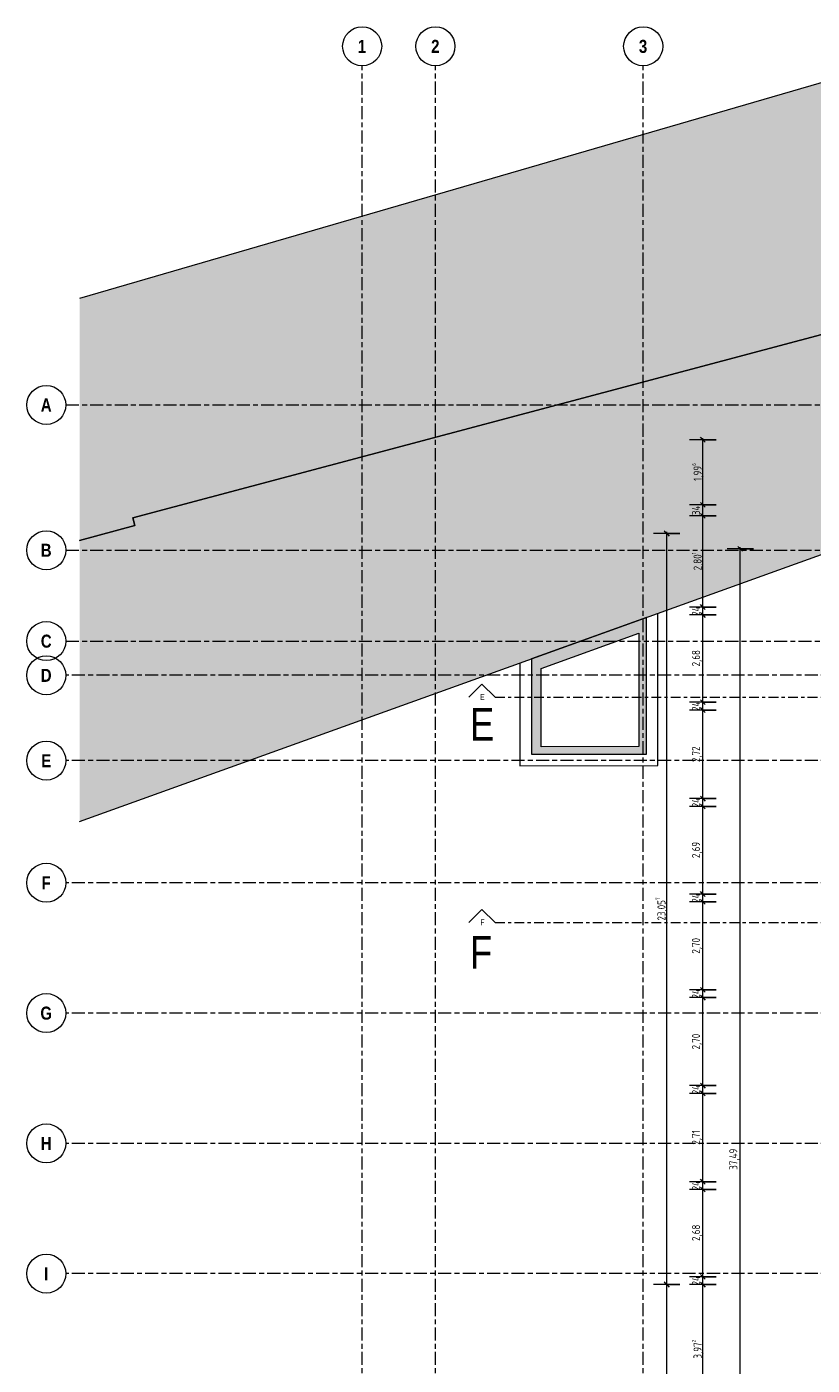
# Model space of a CAD drawing. Header units: metres. Extents: x -39 to 114, y -54 to 869.
# Tile 22 of 44: x -39 to -15, y -3 to 38. Entities that reach past the tile are written whole.
import ezdxf

# ---------------------------------------------------------------- set-up
doc = ezdxf.new("R2010")
doc.units = ezdxf.units.M
doc.linetypes.add('_Rasterlinie_', pattern=[0.75, 0.4, -0.1, 0.15, -0.1])
doc.linetypes.add('_Schnittlinie_', pattern=[0.6, 0.3, -0.1, 0.1, -0.1])
for name, color, linetype, lineweight in [('A_Bem', 7, 'Continuous', 5), ('A_Bem-100', 7, 'Continuous', 5), ('A_Geschossdecken', 7, 'Continuous', 5), ('A_Körper_Form', 7, 'Continuous', 5), ('A_Notizen', 50, 'Continuous', 5), ('A_Raster', 128, 'Continuous', 5), ('A_Symbol-S_A', 172, 'Continuous', 5), ('A_Wand', 244, 'Continuous', 5), ('A_Wand_Schraff', 1, 'Continuous', 5)]:
    doc.layers.add(name, color=color, linetype=linetype, lineweight=lineweight)
doc.styles.add('Arial Narrow', font='ARIALN.TTF', dxfattribs={"width": 0.8, "height": 0.18})
doc.styles.add('Arial Narrow_B', font='txt', dxfattribs={"height": 0.4})
doc.styles.add('Arial_1', font='arial.ttf', dxfattribs={"width": 0.8, "height": 1})
doc.styles.add('ISOCPEUR', font='isocpeur.ttf', dxfattribs={"width": 0.8, "height": 0.25})
doc.dimstyles.new('BLB-Standard_2_5_Aussen', dxfattribs={"dimscale": 0.3048, "dimtxt": 0.248995, "dimasz": 0.492126, "dimexe": 1.32874, "dimexo": 0.0625, "dimgap": 0.032808, "dimtad": 1, "dimdec": 1, "dimlfac": 100, "dimrnd": 0.1, "dimdsep": 46, "dimtxsty": 'ISOCPEUR', "dimblk1": 'OBLIQUE', "dimblk2": 'OBLIQUE', "dimsah": 1, "dimcen": 0.09, "dimdle": 0.164042, "dimazin": 0, "dimtfac": 1, "dimtdec": 4, "dimtix": 1, "dimtmove": 0, "dimatfit": 3, "dimfxl": 1.32874, "dimfxlon": 1, "dimtvp": 1, "dimtolj": 1, "dimtzin": 0, "dimarcsym": 2})
doc.dimstyles.new('BLB-Standard_2_5_Aussen_1', dxfattribs={"dimscale": 0.3048, "dimtxt": 0.248995, "dimasz": 0.492126, "dimexe": 1.32874, "dimexo": 0.0625, "dimgap": 0.032808, "dimtad": 1, "dimrnd": 0.001, "dimzin": 0, "dimdsep": 46, "dimtxsty": 'ISOCPEUR', "dimblk1": 'OBLIQUE', "dimblk2": 'OBLIQUE', "dimsah": 1, "dimcen": 0.09, "dimdle": 0.164042, "dimazin": 0, "dimtfac": 1, "dimtdec": 4, "dimtix": 1, "dimtmove": 0, "dimatfit": 3, "dimfxl": 1.32874, "dimfxlon": 1, "dimtvp": 1, "dimtolj": 1, "dimtzin": 0, "dimarcsym": 2})

# ---------------------------------------------------------------- blocks, each defined once
blk = doc.blocks.new('Schnitt - Name-592450-A-E-2- OK FFB')
at = {"layer": 'A_Symbol-S_A', "lineweight": 9}
for p, q in [((-0.004, 0.004), (-0.008, 0)), ((0, 0), (-0.004, 0.004))]:
    blk.add_line(p, q, dxfattribs=at)
blk = doc.blocks.new('DIMBLOCK12-A-E-2- OK FFB')
at = {"layer": 'A_Bem-100'}
for p, q in [((-17.742, -0.354), (-18.552, -0.354)), ((-18.147, -4.327), (-18.147, -0.354)), ((-18.147, -0.354), (-17.742, -0.354)), ((-18.552, -4.327), (-17.742, -4.327)), ((-18.147, -4.327), (-18.552, -4.327))]:
    blk.add_line(p, q, dxfattribs=at)
at = {"layer": 'A_Bem-100', "lineweight": 9}
for p, q in [((-18.147, -0.354), (-18.222, -0.279)), ((-18.147, -0.354), (-18.072, -0.429)), ((-18.147, -4.327), (-18.222, -4.252)), ((-18.147, -4.327), (-18.072, -4.402))]:
    blk.add_line(p, q, dxfattribs=at)
at = {"layer": 'A_Bem-100', "color": 0, "insert": (-18.484, -2.626), "char_height": 0.25, "width": 0.68419, "attachment_point": 1, "rotation": 90, "line_spacing_factor": 1.149209, "style": 'ISOCPEUR'}
blk.add_mtext('3,97\\A2\\H0.5x;\\S2^  ;\\H2x;', dxfattribs=at)
blk = doc.blocks.new('_Oblique')
at = {"color": 0, "linetype": 'ByBlock', "lineweight": -2}
blk.add_line((-0.5, -0.5), (0.5, 0.5), dxfattribs=at)
blk = doc.blocks.new('DIMBLOCK13-A-E-2- OK FFB')
at = {"layer": 'A_Bem-100'}
for p, q in [((-17.742, -0.115), (-18.552, -0.115)), ((-17.742, -0.354), (-18.552, -0.354)), ((-18.147, -0.354), (-18.147, -0.115)), ((-18.147, -0.115), (-17.742, -0.115)), ((-18.147, -0.354), (-17.742, -0.354))]:
    blk.add_line(p, q, dxfattribs=at)
at = {"layer": 'A_Bem-100', "lineweight": 9}
for p, q in [((-18.147, -0.115), (-18.222, -0.04)), ((-18.147, -0.354), (-18.222, -0.279)), ((-18.147, -0.115), (-18.072, -0.19)), ((-18.147, -0.354), (-18.072, -0.429))]:
    blk.add_line(p, q, dxfattribs=at)
at = {"layer": 'A_Bem-100', "color": 0, "insert": (-18.484, -0.381), "char_height": 0.25, "width": 0.35255, "attachment_point": 1, "rotation": 90, "line_spacing_factor": 1.149209, "style": 'ISOCPEUR'}
blk.add_mtext('24', dxfattribs=at)
blk = doc.blocks.new('DIMBLOCK14-A-E-2- OK FFB')
at = {"layer": 'A_Bem-100'}
for p, q in [((-17.742, 2.565), (-18.552, 2.565)), ((-18.147, -0.115), (-18.147, 2.565)), ((-18.147, 2.565), (-17.742, 2.565)), ((-17.742, -0.115), (-18.552, -0.115)), ((-18.147, -0.115), (-17.742, -0.115))]:
    blk.add_line(p, q, dxfattribs=at)
at = {"layer": 'A_Bem-100', "lineweight": 9}
for p, q in [((-18.147, 2.565), (-18.222, 2.64)), ((-18.147, 2.565), (-18.072, 2.49)), ((-18.147, -0.115), (-18.222, -0.04)), ((-18.147, -0.115), (-18.072, -0.19))]:
    blk.add_line(p, q, dxfattribs=at)
at = {"layer": 'A_Bem-100', "color": 0, "insert": (-18.484, 0.985), "char_height": 0.25, "width": 0.57664, "attachment_point": 1, "rotation": 90, "line_spacing_factor": 1.149209, "style": 'ISOCPEUR'}
blk.add_mtext('2,68', dxfattribs=at)
blk = doc.blocks.new('DIMBLOCK15-A-E-2- OK FFB')
at = {"layer": 'A_Bem-100', "lineweight": 9}
for p, q in [((-18.147, 2.805), (-18.222, 2.88)), ((-18.147, 2.565), (-18.222, 2.64)), ((-18.147, 2.805), (-18.072, 2.73)), ((-18.147, 2.565), (-18.072, 2.49))]:
    blk.add_line(p, q, dxfattribs=at)
at = {"layer": 'A_Bem-100'}
for p, q in [((-17.742, 2.805), (-18.552, 2.805)), ((-17.742, 2.565), (-18.552, 2.565)), ((-18.147, 2.565), (-18.147, 2.805)), ((-18.147, 2.805), (-17.742, 2.805)), ((-18.147, 2.565), (-17.742, 2.565))]:
    blk.add_line(p, q, dxfattribs=at)
at = {"layer": 'A_Bem-100', "color": 0, "insert": (-18.484, 2.538), "char_height": 0.25, "width": 0.35255, "attachment_point": 1, "rotation": 90, "line_spacing_factor": 1.149209, "style": 'ISOCPEUR'}
blk.add_mtext('24', dxfattribs=at)
blk = doc.blocks.new('DIMBLOCK16-A-E-2- OK FFB')
at = {"layer": 'A_Bem-100'}
for p, q in [((-17.742, 5.515), (-18.552, 5.515)), ((-18.147, 2.805), (-18.147, 5.515)), ((-18.147, 5.515), (-17.742, 5.515)), ((-17.742, 2.805), (-18.552, 2.805)), ((-18.147, 2.805), (-17.742, 2.805))]:
    blk.add_line(p, q, dxfattribs=at)
at = {"layer": 'A_Bem-100', "lineweight": 9}
for p, q in [((-18.147, 5.515), (-18.222, 5.59)), ((-18.147, 5.515), (-18.072, 5.44)), ((-18.147, 2.805), (-18.222, 2.88)), ((-18.147, 2.805), (-18.072, 2.73))]:
    blk.add_line(p, q, dxfattribs=at)
at = {"layer": 'A_Bem-100', "color": 0, "insert": (-18.484, 3.94), "char_height": 0.25, "width": 0.52883, "attachment_point": 1, "rotation": 90, "line_spacing_factor": 1.149209, "style": 'ISOCPEUR'}
blk.add_mtext('2,71', dxfattribs=at)
blk = doc.blocks.new('DIMBLOCK17-A-E-2- OK FFB')
at = {"layer": 'A_Bem-100'}
for p, q in [((-17.742, 5.755), (-18.552, 5.755)), ((-18.147, 5.515), (-18.147, 5.755)), ((-18.147, 5.755), (-17.742, 5.755)), ((-17.742, 5.515), (-18.552, 5.515)), ((-18.147, 5.515), (-17.742, 5.515))]:
    blk.add_line(p, q, dxfattribs=at)
at = {"layer": 'A_Bem-100', "lineweight": 9}
for p, q in [((-18.147, 5.755), (-18.222, 5.83)), ((-18.147, 5.755), (-18.072, 5.68)), ((-18.147, 5.515), (-18.222, 5.59)), ((-18.147, 5.515), (-18.072, 5.44))]:
    blk.add_line(p, q, dxfattribs=at)
at = {"layer": 'A_Bem-100', "color": 0, "insert": (-18.484, 5.488), "char_height": 0.25, "width": 0.35255, "attachment_point": 1, "rotation": 90, "line_spacing_factor": 1.149209, "style": 'ISOCPEUR'}
blk.add_mtext('24', dxfattribs=at)
blk = doc.blocks.new('DIMBLOCK18-A-E-2- OK FFB')
at = {"layer": 'A_Bem-100'}
for p, q in [((-17.742, 8.455), (-18.552, 8.455)), ((-18.147, 5.755), (-18.147, 8.455)), ((-18.147, 8.455), (-17.742, 8.455)), ((-17.742, 5.755), (-18.552, 5.755)), ((-18.147, 5.755), (-17.742, 5.755))]:
    blk.add_line(p, q, dxfattribs=at)
at = {"layer": 'A_Bem-100', "lineweight": 9}
for p, q in [((-18.147, 8.455), (-18.222, 8.53)), ((-18.147, 8.455), (-18.072, 8.38)), ((-18.147, 5.755), (-18.222, 5.83)), ((-18.147, 5.755), (-18.072, 5.68))]:
    blk.add_line(p, q, dxfattribs=at)
at = {"layer": 'A_Bem-100', "color": 0, "insert": (-18.484, 6.865), "char_height": 0.25, "width": 0.57664, "attachment_point": 1, "rotation": 90, "line_spacing_factor": 1.149209, "style": 'ISOCPEUR'}
blk.add_mtext('2,70', dxfattribs=at)
blk = doc.blocks.new('DIMBLOCK19-A-E-2- OK FFB')
at = {"layer": 'A_Bem-100'}
for p, q in [((-17.742, 8.695), (-18.552, 8.695)), ((-18.147, 8.455), (-18.147, 8.695)), ((-18.147, 8.695), (-17.742, 8.695)), ((-17.742, 8.455), (-18.552, 8.455)), ((-18.147, 8.455), (-17.742, 8.455))]:
    blk.add_line(p, q, dxfattribs=at)
at = {"layer": 'A_Bem-100', "lineweight": 9}
for p, q in [((-18.147, 8.695), (-18.222, 8.77)), ((-18.147, 8.695), (-18.072, 8.62)), ((-18.147, 8.455), (-18.222, 8.53)), ((-18.147, 8.455), (-18.072, 8.38))]:
    blk.add_line(p, q, dxfattribs=at)
at = {"layer": 'A_Bem-100', "color": 0, "insert": (-18.484, 8.428), "char_height": 0.25, "width": 0.35255, "attachment_point": 1, "rotation": 90, "line_spacing_factor": 1.149209, "style": 'ISOCPEUR'}
blk.add_mtext('24', dxfattribs=at)
blk = doc.blocks.new('DIMBLOCK20-A-E-2- OK FFB')
at = {"layer": 'A_Bem-100'}
for p, q in [((-17.742, 11.395), (-18.552, 11.395)), ((-18.147, 8.695), (-18.147, 11.395)), ((-18.147, 11.395), (-17.742, 11.395)), ((-17.742, 8.695), (-18.552, 8.695)), ((-18.147, 8.695), (-17.742, 8.695))]:
    blk.add_line(p, q, dxfattribs=at)
at = {"layer": 'A_Bem-100', "lineweight": 9}
for p, q in [((-18.147, 11.395), (-18.222, 11.47)), ((-18.147, 11.395), (-18.072, 11.32)), ((-18.147, 8.695), (-18.222, 8.77)), ((-18.147, 8.695), (-18.072, 8.62))]:
    blk.add_line(p, q, dxfattribs=at)
at = {"layer": 'A_Bem-100', "color": 0, "insert": (-18.484, 9.805), "char_height": 0.25, "width": 0.57664, "attachment_point": 1, "rotation": 90, "line_spacing_factor": 1.149209, "style": 'ISOCPEUR'}
blk.add_mtext('2,70', dxfattribs=at)
blk = doc.blocks.new('DIMBLOCK21-A-E-2- OK FFB')
at = {"layer": 'A_Bem-100'}
for p, q in [((-17.742, 11.635), (-18.552, 11.635)), ((-18.147, 11.395), (-18.147, 11.635)), ((-18.147, 11.635), (-17.742, 11.635)), ((-17.742, 11.395), (-18.552, 11.395)), ((-18.147, 11.395), (-17.742, 11.395))]:
    blk.add_line(p, q, dxfattribs=at)
at = {"layer": 'A_Bem-100', "lineweight": 9}
for p, q in [((-18.147, 11.635), (-18.222, 11.71)), ((-18.147, 11.635), (-18.072, 11.56)), ((-18.147, 11.395), (-18.222, 11.47)), ((-18.147, 11.395), (-18.072, 11.32))]:
    blk.add_line(p, q, dxfattribs=at)
at = {"layer": 'A_Bem-100', "color": 0, "insert": (-18.484, 11.368), "char_height": 0.25, "width": 0.35255, "attachment_point": 1, "rotation": 90, "line_spacing_factor": 1.149209, "style": 'ISOCPEUR'}
blk.add_mtext('24', dxfattribs=at)
blk = doc.blocks.new('DIMBLOCK22-A-E-2- OK FFB')
at = {"layer": 'A_Bem-100', "lineweight": 9}
for p, q in [((-18.147, 14.325), (-18.222, 14.4)), ((-18.147, 14.325), (-18.072, 14.25)), ((-18.147, 11.635), (-18.222, 11.71)), ((-18.147, 11.635), (-18.072, 11.56))]:
    blk.add_line(p, q, dxfattribs=at)
at = {"layer": 'A_Bem-100'}
for p, q in [((-17.742, 14.325), (-18.552, 14.325)), ((-18.147, 11.635), (-18.147, 14.325)), ((-18.147, 14.325), (-17.742, 14.325)), ((-17.742, 11.635), (-18.552, 11.635)), ((-18.147, 11.635), (-17.742, 11.635))]:
    blk.add_line(p, q, dxfattribs=at)
at = {"layer": 'A_Bem-100', "color": 0, "insert": (-18.484, 12.74), "char_height": 0.25, "width": 0.57664, "attachment_point": 1, "rotation": 90, "line_spacing_factor": 1.149209, "style": 'ISOCPEUR'}
blk.add_mtext('2,69', dxfattribs=at)
blk = doc.blocks.new('DIMBLOCK23-A-E-2- OK FFB')
at = {"layer": 'A_Bem-100'}
for p, q in [((-17.742, 14.565), (-18.552, 14.565)), ((-18.147, 14.325), (-18.147, 14.565)), ((-18.147, 14.565), (-17.742, 14.565)), ((-17.742, 14.325), (-18.552, 14.325)), ((-18.147, 14.325), (-17.742, 14.325))]:
    blk.add_line(p, q, dxfattribs=at)
at = {"layer": 'A_Bem-100', "lineweight": 9}
for p, q in [((-18.147, 14.565), (-18.222, 14.64)), ((-18.147, 14.325), (-18.222, 14.4)), ((-18.147, 14.565), (-18.072, 14.49)), ((-18.147, 14.325), (-18.072, 14.25))]:
    blk.add_line(p, q, dxfattribs=at)
at = {"layer": 'A_Bem-100', "color": 0, "insert": (-18.484, 14.298), "char_height": 0.25, "width": 0.35255, "attachment_point": 1, "rotation": 90, "line_spacing_factor": 1.149209, "style": 'ISOCPEUR'}
blk.add_mtext('24', dxfattribs=at)
blk = doc.blocks.new('DIMBLOCK24-A-E-2- OK FFB')
at = {"layer": 'A_Bem-100'}
for p, q in [((-17.742, 17.285), (-18.552, 17.285)), ((-18.147, 14.565), (-18.147, 17.285)), ((-18.147, 17.285), (-17.742, 17.285)), ((-17.742, 14.565), (-18.552, 14.565)), ((-18.147, 14.565), (-17.742, 14.565))]:
    blk.add_line(p, q, dxfattribs=at)
at = {"layer": 'A_Bem-100', "lineweight": 9}
for p, q in [((-18.147, 17.285), (-18.222, 17.36)), ((-18.147, 17.285), (-18.072, 17.21)), ((-18.147, 14.565), (-18.222, 14.64)), ((-18.147, 14.565), (-18.072, 14.49))]:
    blk.add_line(p, q, dxfattribs=at)
at = {"layer": 'A_Bem-100', "color": 0, "insert": (-18.484, 15.685), "char_height": 0.25, "width": 0.57664, "attachment_point": 1, "rotation": 90, "line_spacing_factor": 1.149209, "style": 'ISOCPEUR'}
blk.add_mtext('2,72', dxfattribs=at)
blk = doc.blocks.new('DIMBLOCK25-A-E-2- OK FFB')
at = {"layer": 'A_Bem-100'}
for p, q in [((-17.742, 17.525), (-18.552, 17.525)), ((-17.742, 17.285), (-18.552, 17.285)), ((-18.147, 17.285), (-18.147, 17.525)), ((-18.147, 17.525), (-17.742, 17.525)), ((-18.147, 17.285), (-17.742, 17.285))]:
    blk.add_line(p, q, dxfattribs=at)
at = {"layer": 'A_Bem-100', "lineweight": 9}
for p, q in [((-18.147, 17.525), (-18.222, 17.6)), ((-18.147, 17.285), (-18.222, 17.36)), ((-18.147, 17.525), (-18.072, 17.45)), ((-18.147, 17.285), (-18.072, 17.21))]:
    blk.add_line(p, q, dxfattribs=at)
at = {"layer": 'A_Bem-100', "color": 0, "insert": (-18.484, 17.258), "char_height": 0.25, "width": 0.35255, "attachment_point": 1, "rotation": 90, "line_spacing_factor": 1.149209, "style": 'ISOCPEUR'}
blk.add_mtext('24', dxfattribs=at)
blk = doc.blocks.new('DIMBLOCK26-A-E-2- OK FFB')
at = {"layer": 'A_Bem-100'}
for p, q in [((-17.742, 20.205), (-18.552, 20.205)), ((-18.147, 17.525), (-18.147, 20.205)), ((-18.147, 20.205), (-17.742, 20.205)), ((-17.742, 17.525), (-18.552, 17.525)), ((-18.147, 17.525), (-17.742, 17.525))]:
    blk.add_line(p, q, dxfattribs=at)
at = {"layer": 'A_Bem-100', "lineweight": 9}
for p, q in [((-18.147, 20.205), (-18.222, 20.28)), ((-18.147, 20.205), (-18.072, 20.13)), ((-18.147, 17.525), (-18.222, 17.6)), ((-18.147, 17.525), (-18.072, 17.45))]:
    blk.add_line(p, q, dxfattribs=at)
at = {"layer": 'A_Bem-100', "color": 0, "insert": (-18.484, 18.625), "char_height": 0.25, "width": 0.57664, "attachment_point": 1, "rotation": 90, "line_spacing_factor": 1.149209, "style": 'ISOCPEUR'}
blk.add_mtext('2,68', dxfattribs=at)
blk = doc.blocks.new('DIMBLOCK27-A-E-2- OK FFB')
at = {"layer": 'A_Bem-100'}
for p, q in [((-17.742, 20.445), (-18.552, 20.445)), ((-17.742, 20.205), (-18.552, 20.205)), ((-18.147, 20.205), (-18.147, 20.445)), ((-18.147, 20.445), (-17.742, 20.445)), ((-18.147, 20.205), (-17.742, 20.205))]:
    blk.add_line(p, q, dxfattribs=at)
at = {"layer": 'A_Bem-100', "lineweight": 9}
for p, q in [((-18.147, 20.445), (-18.222, 20.52)), ((-18.147, 20.205), (-18.222, 20.28)), ((-18.147, 20.445), (-18.072, 20.37)), ((-18.147, 20.205), (-18.072, 20.13))]:
    blk.add_line(p, q, dxfattribs=at)
at = {"layer": 'A_Bem-100', "color": 0, "insert": (-18.484, 20.178), "char_height": 0.25, "width": 0.35255, "attachment_point": 1, "rotation": 90, "line_spacing_factor": 1.149209, "style": 'ISOCPEUR'}
blk.add_mtext('24', dxfattribs=at)
blk = doc.blocks.new('DIMBLOCK28-A-E-2- OK FFB')
at = {"layer": 'A_Bem-100'}
for p, q in [((-17.742, 23.246), (-18.552, 23.246)), ((-18.147, 20.445), (-18.147, 23.246)), ((-18.147, 23.246), (-17.742, 23.246)), ((-17.742, 20.445), (-18.552, 20.445)), ((-18.147, 20.445), (-17.742, 20.445))]:
    blk.add_line(p, q, dxfattribs=at)
at = {"layer": 'A_Bem-100', "lineweight": 9}
for p, q in [((-18.147, 23.246), (-18.222, 23.321)), ((-18.147, 23.246), (-18.072, 23.171)), ((-18.147, 20.445), (-18.222, 20.52)), ((-18.147, 20.445), (-18.072, 20.37))]:
    blk.add_line(p, q, dxfattribs=at)
at = {"layer": 'A_Bem-100', "color": 0, "insert": (-18.484, 21.573), "char_height": 0.25, "width": 0.65432, "attachment_point": 1, "rotation": 90, "line_spacing_factor": 1.149209, "style": 'ISOCPEUR'}
blk.add_mtext('2,80\\A2\\H0.5x;\\S1^  ;\\H2x;', dxfattribs=at)
blk = doc.blocks.new('DIMBLOCK29-A-E-2- OK FFB')
at = {"layer": 'A_Bem-100'}
for p, q in [((-17.742, 23.586), (-18.552, 23.586)), ((-18.147, 23.246), (-18.147, 23.586)), ((-18.147, 23.586), (-17.742, 23.586)), ((-17.742, 23.246), (-18.552, 23.246)), ((-18.147, 23.246), (-17.742, 23.246))]:
    blk.add_line(p, q, dxfattribs=at)
at = {"layer": 'A_Bem-100', "lineweight": 9}
for p, q in [((-18.147, 23.586), (-18.222, 23.661)), ((-18.147, 23.586), (-18.072, 23.511)), ((-18.147, 23.246), (-18.222, 23.321)), ((-18.147, 23.246), (-18.072, 23.171))]:
    blk.add_line(p, q, dxfattribs=at)
at = {"layer": 'A_Bem-100', "color": 0, "insert": (-18.484, 23.27), "char_height": 0.25, "width": 0.35255, "attachment_point": 1, "rotation": 90, "line_spacing_factor": 1.149209, "style": 'ISOCPEUR'}
blk.add_mtext('34', dxfattribs=at)
blk = doc.blocks.new('DIMBLOCK30-A-E-2- OK FFB')
at = {"layer": 'A_Bem-100'}
for p, q in [((-17.742, 25.583), (-18.552, 25.583)), ((-18.147, 23.586), (-18.147, 25.633)), ((-18.147, 25.583), (-17.742, 25.583)), ((-17.742, 23.586), (-18.552, 23.586)), ((-18.147, 23.586), (-17.742, 23.586))]:
    blk.add_line(p, q, dxfattribs=at)
at = {"layer": 'A_Bem-100', "lineweight": 9}
for p, q in [((-18.147, 25.583), (-18.222, 25.658)), ((-18.147, 25.583), (-18.072, 25.508)), ((-18.147, 23.586), (-18.222, 23.661)), ((-18.147, 23.586), (-18.072, 23.511))]:
    blk.add_line(p, q, dxfattribs=at)
at = {"layer": 'A_Bem-100', "color": 0, "insert": (-18.484, 24.319), "char_height": 0.25, "width": 0.63639, "attachment_point": 1, "rotation": 90, "line_spacing_factor": 1.149209, "style": 'ISOCPEUR'}
blk.add_mtext('1,99\\A2\\H0.5x;\\S6^  ;\\H2x;', dxfattribs=at)
blk = doc.blocks.new('DIMBLOCK112-A-E-2- OK FFB')
at = {"layer": 'A_Bem-100'}
for p, q in [((-18.851, -0.354), (-19.661, -0.354)), ((-19.256, -14.975), (-19.256, -0.354)), ((-19.256, -0.354), (-18.851, -0.354)), ((-18.851, -14.975), (-19.661, -14.975)), ((-19.256, -14.975), (-18.851, -14.975))]:
    blk.add_line(p, q, dxfattribs=at)
at = {"layer": 'A_Bem-100', "lineweight": 9}
for p, q in [((-19.256, -0.354), (-19.331, -0.279)), ((-19.256, -0.354), (-19.181, -0.429)), ((-19.256, -14.975), (-19.331, -14.9)), ((-19.256, -14.975), (-19.181, -15.05))]:
    blk.add_line(p, q, dxfattribs=at)
at = {"layer": 'A_Bem-100', "color": 0, "insert": (-19.593, -7.963), "char_height": 0.25, "width": 0.71706, "attachment_point": 1, "rotation": 90, "line_spacing_factor": 1.149209, "style": 'ISOCPEUR'}
blk.add_mtext('14,62', dxfattribs=at)
blk = doc.blocks.new('DIMBLOCK113-A-E-2- OK FFB')
at = {"layer": 'A_Bem-100'}
for p, q in [((-18.851, 22.703), (-19.661, 22.703)), ((-19.256, -0.354), (-19.256, 22.753)), ((-19.256, 22.703), (-18.851, 22.703)), ((-18.851, -0.354), (-19.661, -0.354)), ((-19.256, -0.354), (-18.851, -0.354))]:
    blk.add_line(p, q, dxfattribs=at)
at = {"layer": 'A_Bem-100', "lineweight": 9}
for p, q in [((-19.256, 22.703), (-19.331, 22.778)), ((-19.256, 22.703), (-19.181, 22.628)), ((-19.256, -0.354), (-19.331, -0.279)), ((-19.256, -0.354), (-19.181, -0.429))]:
    blk.add_line(p, q, dxfattribs=at)
at = {"layer": 'A_Bem-100', "color": 0, "insert": (-19.593, 10.821), "char_height": 0.25, "width": 0.84852, "attachment_point": 1, "rotation": 90, "line_spacing_factor": 1.149209, "style": 'ISOCPEUR'}
blk.add_mtext('23,05\\A2\\H0.5x;\\S7^  ;\\H2x;', dxfattribs=at)
blk = doc.blocks.new('DIMBLOCK128-A-E-2- OK FFB')
at = {"layer": 'A_Bem-100'}
for p, q in [((-16.595, 22.234), (-17.405, 22.234)), ((-17, -15.256), (-17, 22.284)), ((-17, 22.234), (-16.595, 22.234)), ((-16.595, -15.256), (-17.405, -15.256)), ((-17, -15.256), (-16.595, -15.256))]:
    blk.add_line(p, q, dxfattribs=at)
at = {"layer": 'A_Bem-100', "lineweight": 9}
for p, q in [((-17, 22.234), (-17.075, 22.309)), ((-17, 22.234), (-16.925, 22.159)), ((-17, -15.256), (-17.075, -15.181)), ((-17, -15.256), (-16.925, -15.331))]:
    blk.add_line(p, q, dxfattribs=at)
at = {"layer": 'A_Bem-100', "color": 0, "insert": (-17.337, 3.17), "char_height": 0.25, "width": 0.76486, "attachment_point": 1, "rotation": 90, "line_spacing_factor": 1.149209, "style": 'ISOCPEUR'}
blk.add_mtext('37,49', dxfattribs=at)
blk = doc.blocks.new('Raster - Raster-989695-A-E-2- OK FFB')
at = {"layer": 'A_Raster', "lineweight": 9}
blk.add_circle((0, 0), 0.006, dxfattribs=at)

msp = doc.modelspace()

# ---------------------------------------------------------------- hatches: boundary and pattern name
at = {"layer": 'A_Geschossdecken', "lineweight": 9}
msp.add_hatch(color=254, dxfattribs=at).paths.add_polyline_path([(-37.2878, 13.8639), (-10.2674, 23.5861), (-12.073, 29.4613), (-35.6458, 23.1862), (-35.5845, 22.9541), (-37.2878, 22.4902), (-37.2878, 14.0739)], flags=0)
at = {"layer": 'A_Körper_Form', "lineweight": 9}
msp.add_hatch(color=254, dxfattribs=at).paths.add_polyline_path([(-37.2878, 22.4902), (-35.5845, 22.9541), (-35.6458, 23.1862), (-12.0732, 29.4618), (-14.2719, 36.6161), (-37.2878, 29.9192), (-37.2878, 22.6441)], flags=0)
at = {"layer": 'A_Wand_Schraff', "lineweight": 9}
for points in [[(-23.1123, 18.5605), (-19.8819, 19.7229), (-19.8819, 20.1267), (-23.1123, 18.9644)], [(-20.1118, 16.1624), (-19.8818, 16.1628), (-19.8819, 19.7229), (-20.1118, 19.6401)], [(-23.4123, 15.9272), (-23.1123, 15.9277), (-23.1123, 18.9644), (-23.4123, 18.8564)], [(-23.1123, 15.9277), (-19.8818, 15.9328), (-19.8818, 16.1628), (-23.1123, 16.1577)]]:
    msp.add_hatch(color=253, dxfattribs=at).paths.add_polyline_path(points, flags=0)

# ---------------------------------------------------------------- linework, layer by layer
at = {"layer": 'A_Geschossdecken', "color": 253, "lineweight": 9}
for p, q in [((-12.073, 29.4613), (-35.6458, 23.1862)), ((-37.2878, 13.8639), (-10.2674, 23.5861)), ((-35.6458, 23.1862), (-35.5845, 22.9541)), ((-35.5845, 22.9541), (-37.2878, 22.4902)), ((-19.5318, 15.5834), (-19.5319, 20.2526)), ((-23.7623, 18.7305), (-23.7623, 15.5767)), ((-23.7623, 15.5767), (-19.5318, 15.5834))]:
    msp.add_line(p, q, dxfattribs=at)
at = {"layer": 'A_Körper_Form', "color": 253, "lineweight": 9}
for p, q in [((-14.2719, 36.6161), (-37.2878, 29.9192)), ((-35.6458, 23.1862), (-12.0732, 29.4618)), ((-35.5845, 22.9541), (-35.6458, 23.1862)), ((-37.2878, 22.4902), (-35.5845, 22.9541))]:
    msp.add_line(p, q, dxfattribs=at)
at = {"layer": 'A_Raster', "linetype": '_Rasterlinie_', "lineweight": 9}
for p, q in [((-28.6082, -53.073), (-28.6082, 37.0621)), ((-26.3586, -53.073), (-26.3586, 37.0621)), ((-19.9786, -53.073), (-19.9786, 37.0621)), ((-37.7073, 26.6516), (31.3207, 26.6516)), ((-37.7073, 22.1916), (31.1297, 22.1916)), ((-37.7073, 19.4016), (31.1297, 19.4016)), ((31.1297, 18.3516), (-37.7073, 18.3516)), ((31.1297, 15.7316), (-37.7073, 15.7316)), ((31.1297, 11.9816), (-37.7073, 11.9816)), ((31.1297, 7.9816), (-37.7073, 7.9816)), ((31.1297, 3.9816), (-37.7073, 3.9816)), ((31.1297, -0.0184), (-37.7073, -0.0184))]:
    msp.add_line(p, q, dxfattribs=at)
at = {"layer": 'A_Symbol-S_A', "linetype": '_Schnittlinie_', "lineweight": 9}
for p, q in [((-24.5288, 17.6759), (29.1355, 17.6759)), ((-24.5288, 10.7587), (29.1355, 10.7587))]:
    msp.add_line(p, q, dxfattribs=at)
at = {"layer": 'A_Wand', "color": 250, "lineweight": 9}
for p, q in [((-19.8819, 20.1267), (-23.4123, 18.8564)), ((-19.8818, 15.9328), (-19.8819, 20.1267)), ((-23.1123, 18.5605), (-20.1118, 19.6401)), ((-20.1118, 19.6401), (-20.1118, 16.1624)), ((-23.4123, 18.8564), (-23.4123, 15.9272)), ((-23.1123, 16.1577), (-23.1123, 18.5605)), ((-20.1118, 16.1624), (-23.1123, 16.1577)), ((-23.4123, 15.9272), (-19.8818, 15.9328))]:
    msp.add_line(p, q, dxfattribs=at)

# ---------------------------------------------------------------- block references
at = {"layer": 'A_Raster', "lineweight": 9, "xscale": 99.99999999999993, "yscale": 99.99999999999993, "zscale": 99.99999999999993}
for p in [(-28.6082, 37.6621), (-26.3586, 37.6621), (-19.9786, 37.6621)]:
    msp.add_blockref('Raster - Raster-989695-A-E-2- OK FFB', p, dxfattribs=at)
for p, rotation in [((-38.3073, 26.6516), 269.9999999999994), ((-38.3073, 22.1916), 269.9999999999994), ((-38.3073, 19.4016), 269.9999999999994), ((-38.3073, 18.3516), 89.99999999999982), ((-38.3073, 15.7316), 89.99999999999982), ((-38.3073, 11.9816), 89.99999999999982), ((-38.3073, 7.9816), 89.99999999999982), ((-38.3073, 3.9816), 89.99999999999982), ((-38.3073, -0.0184), 89.99999999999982)]:
    msp.add_blockref('Raster - Raster-989695-A-E-2- OK FFB', p, dxfattribs=dict(at, rotation=rotation))
at = {"layer": 'A_Symbol-S_A', "lineweight": 9, "xscale": 99.99999999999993, "yscale": 99.99999999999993, "zscale": 99.99999999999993}
for p in [(-24.5288, 17.6759), (-24.5288, 10.7587)]:
    msp.add_blockref('Schnitt - Name-592450-A-E-2- OK FFB', p, dxfattribs=at)

# ---------------------------------------------------------------- texts
at = {"layer": 'A_Notizen', "color": 7, "char_height": 1, "attachment_point": 1, "style": 'Arial_1'}
for s, insert, width in [('E', (-25.3004, 17.3472), 0.904303), ('F', (-25.3004, 10.3472), 0.827342)]:
    msp.add_mtext(s, dxfattribs=dict(at, insert=insert, width=width))
at = {"layer": 'A_Raster', "char_height": 0.4, "attachment_point": 1, "style": 'Arial Narrow_B'}
for s, insert, width in [('\\fArial Narrow|b1|i0|c0|p34|;1', (-28.7402, 37.8605), 0.312658), ('\\fArial Narrow|b1|i0|c0|p34|;2', (-26.4906, 37.8605), 0.312658), ('\\fArial Narrow|b1|i0|c0|p34|;3', (-20.1106, 37.8605), 0.312658), ('\\fArial Narrow|b1|i0|c0|p34|;A', (-38.4758, 26.8499), 0.400844), ('\\fArial Narrow|b1|i0|c0|p34|;B', (-38.4758, 22.3899), 0.400844), ('\\fArial Narrow|b1|i0|c0|p34|;C', (-38.4758, 19.5999), 0.400844), ('\\fArial Narrow|b1|i0|c0|p34|;D', (-38.4758, 18.5499), 0.400844), ('\\fArial Narrow|b1|i0|c0|p34|;E', (-38.4628, 15.9299), 0.368776), ('\\fArial Narrow|b1|i0|c0|p34|;F', (-38.4528, 12.1799), 0.344726), ('\\fArial Narrow|b1|i0|c0|p34|;G', (-38.4893, 8.1799), 0.432911), ('\\fArial Narrow|b1|i0|c0|p34|;H', (-38.4758, 4.1799), 0.400844), ('\\fArial Narrow|b1|i0|c0|p34|;I', (-38.3738, 0.1799), 0.152321)]:
    msp.add_mtext(s, dxfattribs=dict(at, insert=insert, width=width))
at = {"layer": 'A_Symbol-S_A', "char_height": 0.18, "attachment_point": 1, "style": 'Arial Narrow'}
for s, insert, width in [('E', (-24.9821, 17.773), 0.12827), ('F', (-24.9797, 10.8558), 0.121856)]:
    msp.add_mtext(s, dxfattribs=dict(at, insert=insert, width=width))

# ---------------------------------------------------------------- dimensions: what is measured, and where the dimension line sits
at = {"layer": 'A_Bem'}
for base, p1, p2, text, override, picture, middle in [((-18.1473, 25.5826), (-17.7423, 23.5865), (-17.7423, 25.5826), '\\A1;1,99\\Q;{\\A1;{\\H0.5x;\\S6^ ;}}', {"dimpost": '<>', "dimfxl": 1.996121}, 'DIMBLOCK30-A-E-2- OK FFB', (-18.3073, 24.5846)), ((-18.1473, 23.2465), (-17.7423, 20.4453), (-17.7423, 23.2465), '\\A1;2,80\\Q;{\\A1;{\\H0.5x;\\S1^ ;}}', {"dimpost": '<>', "dimfxl": 2.801213}, 'DIMBLOCK28-A-E-2- OK FFB', (-18.3073, 21.8459)), ((-19.2563, 22.7026), (-18.8513, -0.3544), (-18.8513, 22.7026), '\\A1;23,05\\Q;{\\A1;{\\H0.5x;\\S7^ ;}}', {"dimpost": '<>', "dimfxl": 23.056963}, 'DIMBLOCK113-A-E-2- OK FFB', (-19.4163, 11.1741)), ((-18.1473, -0.3544), (-18.5523, -4.3267), (-17.7423, -0.3544), '\\A1;3,97\\Q;{\\A1;{\\H0.5x;\\S2^ ;}}', {"dimpost": '<>', "dimfxl": 4.054072}, 'DIMBLOCK12-A-E-2- OK FFB', (-18.3073, -2.3405))]:
    dim = msp.add_linear_dim(base=base, p1=p1, p2=p2, angle=90, text=text, dimstyle='BLB-Standard_2_5_Aussen_1', override=override, dxfattribs=at)
    dim.commit()
    dim.dimension.update_dxf_attribs({"geometry": picture, "text_midpoint": middle})
for base, p1, p2, dimstyle, override, picture, middle in [((-18.1473, 23.5865), (-17.7423, 23.2465), (-17.7423, 23.5865), 'BLB-Standard_2_5_Aussen', {"dimpost": '<>', "dimfxl": 0.34}, 'DIMBLOCK29-A-E-2- OK FFB', (-18.2823, 23.4165)), ((-17.0003, 22.2339), (-16.5953, -15.2557), (-16.5953, 22.2339), 'BLB-Standard_2_5_Aussen_1', {"dimpost": '<>', "dimfxl": 37.489581}, 'DIMBLOCK128-A-E-2- OK FFB', (-17.1353, 3.4891)), ((-18.1473, 20.4453), (-17.7423, 20.2053), (-17.7423, 20.4453), 'BLB-Standard_2_5_Aussen', {"dimpost": '<>', "dimfxl": 0.24}, 'DIMBLOCK27-A-E-2- OK FFB', (-18.2823, 20.3253)), ((-18.1473, 20.2053), (-17.7423, 17.5253), (-17.7423, 20.2053), 'BLB-Standard_2_5_Aussen_1', {"dimpost": '<>', "dimfxl": 2.68}, 'DIMBLOCK26-A-E-2- OK FFB', (-18.2823, 18.8653)), ((-18.1473, 17.5253), (-17.7423, 17.2853), (-17.7423, 17.5253), 'BLB-Standard_2_5_Aussen', {"dimpost": '<>', "dimfxl": 0.240001}, 'DIMBLOCK25-A-E-2- OK FFB', (-18.2823, 17.4053)), ((-18.1473, 17.2853), (-17.7423, 14.5653), (-17.7423, 17.2853), 'BLB-Standard_2_5_Aussen_1', {"dimpost": '<>', "dimfxl": 2.719999}, 'DIMBLOCK24-A-E-2- OK FFB', (-18.2823, 15.9253)), ((-18.1473, 14.5653), (-17.7423, 14.3253), (-17.7423, 14.5653), 'BLB-Standard_2_5_Aussen', {"dimpost": '<>', "dimfxl": 0.24}, 'DIMBLOCK23-A-E-2- OK FFB', (-18.2823, 14.4453)), ((-18.1473, 14.3253), (-17.7423, 11.6353), (-17.7423, 14.3253), 'BLB-Standard_2_5_Aussen_1', {"dimpost": '<>', "dimfxl": 2.69}, 'DIMBLOCK22-A-E-2- OK FFB', (-18.2823, 12.9803)), ((-18.1473, 11.6353), (-17.7423, 11.3953), (-17.7423, 11.6353), 'BLB-Standard_2_5_Aussen', {"dimpost": '<>', "dimfxl": 0.24}, 'DIMBLOCK21-A-E-2- OK FFB', (-18.2823, 11.5153)), ((-18.1473, 11.3953), (-17.7423, 8.6953), (-17.7423, 11.3953), 'BLB-Standard_2_5_Aussen_1', {"dimpost": '<>', "dimfxl": 2.7}, 'DIMBLOCK20-A-E-2- OK FFB', (-18.2823, 10.0453)), ((-18.1473, 8.6953), (-17.7423, 8.4553), (-17.7423, 8.6953), 'BLB-Standard_2_5_Aussen', {"dimpost": '<>', "dimfxl": 0.24}, 'DIMBLOCK19-A-E-2- OK FFB', (-18.2823, 8.5753)), ((-18.1473, 8.4553), (-17.7423, 5.7553), (-17.7423, 8.4553), 'BLB-Standard_2_5_Aussen_1', {"dimpost": '<>', "dimfxl": 2.7}, 'DIMBLOCK18-A-E-2- OK FFB', (-18.2823, 7.1053)), ((-18.1473, 5.7553), (-17.7423, 5.5153), (-17.7423, 5.7553), 'BLB-Standard_2_5_Aussen', {"dimpost": '<>', "dimfxl": 0.24}, 'DIMBLOCK17-A-E-2- OK FFB', (-18.2823, 5.6353)), ((-18.1473, 5.5153), (-17.7423, 2.8053), (-17.7423, 5.5153), 'BLB-Standard_2_5_Aussen_1', {"dimpost": '<>', "dimfxl": 2.71}, 'DIMBLOCK16-A-E-2- OK FFB', (-18.2823, 4.1603)), ((-18.1473, 2.8053), (-17.7423, 2.5653), (-17.7423, 2.8053), 'BLB-Standard_2_5_Aussen', {"dimpost": '<>', "dimfxl": 0.24}, 'DIMBLOCK15-A-E-2- OK FFB', (-18.2823, 2.6853)), ((-18.1473, 2.5653), (-17.7423, -0.1147), (-17.7423, 2.5653), 'BLB-Standard_2_5_Aussen_1', {"dimpost": '<>', "dimfxl": 2.68}, 'DIMBLOCK14-A-E-2- OK FFB', (-18.2823, 1.2253)), ((-19.2563, -0.3544), (-18.8513, -14.9747), (-18.8513, -0.3544), 'BLB-Standard_2_5_Aussen_1', {"dimpost": '<>', "dimfxl": 14.620315}, 'DIMBLOCK112-A-E-2- OK FFB', (-19.3913, -7.6645)), ((-18.1473, -0.1147), (-17.7423, -0.3544), (-17.7423, -0.1147), 'BLB-Standard_2_5_Aussen', {"dimpost": '<>', "dimfxl": 0.239659}, 'DIMBLOCK13-A-E-2- OK FFB', (-18.2823, -0.2346))]:
    dim = msp.add_linear_dim(base=base, p1=p1, p2=p2, angle=90, dimstyle=dimstyle, override=override, dxfattribs=at)
    dim.commit()
    dim.dimension.update_dxf_attribs({"geometry": picture, "text_midpoint": middle})

doc.saveas('drawing.dxf')
